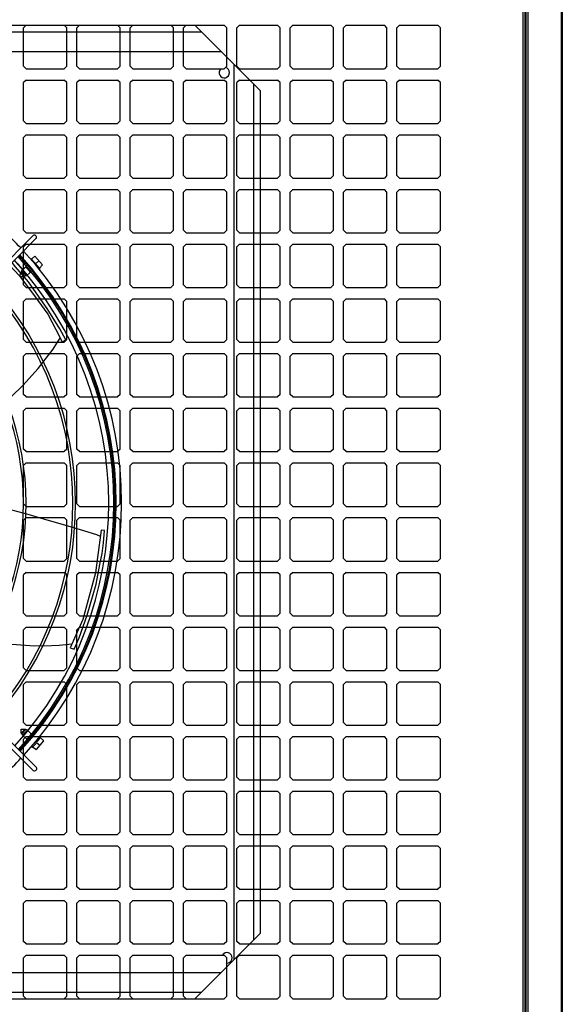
# Model space of a CAD drawing. Header units: inches. Extents: x 43 to 463, y 0 to 297.
# Tile 10 of 13: x 283 to 293, y 128 to 145. Entities that reach past the tile are written whole.
import ezdxf

# ---------------------------------------------------------------- set-up
doc = ezdxf.new("R2010")
doc.units = ezdxf.units.IN
doc.header["$MEASUREMENT"] = 0

msp = doc.modelspace()

# ---------------------------------------------------------------- linework, layer by layer
for p, q in [((292.941, 149.443), (292.941, 124.135)), ((292.266, 124.151), (292.266, 149.046)), ((292.303, 124.131), (292.303, 149.036)), ((292.319, 124.131), (292.319, 149.035)), ((292.356, 116.165), (292.356, 149.035)), ((292.962, 149.027), (292.962, 124.139)), ((270.622, 145.275), (286.428, 145.275)), ((283.424, 145.275), (283.377, 145.229)), ((283.424, 145.275), (284.103, 145.275)), ((284.149, 145.229), (284.103, 145.275)), ((284.373, 145.275), (284.326, 145.229)), ((284.373, 145.275), (285.052, 145.275)), ((285.098, 145.229), (285.052, 145.275)), ((285.322, 145.275), (285.275, 145.229)), ((285.322, 145.275), (286.001, 145.275)), ((286.047, 145.229), (286.001, 145.275)), ((286.271, 145.275), (286.225, 145.229)), ((286.271, 145.275), (286.95, 145.275)), ((286.428, 145.275), (287.586, 144.117)), ((286.996, 145.229), (286.95, 145.275)), ((287.22, 145.275), (287.174, 145.229)), ((287.22, 145.275), (287.899, 145.275)), ((287.946, 145.229), (287.899, 145.275)), ((288.169, 145.275), (288.123, 145.229)), ((288.169, 145.275), (288.848, 145.275)), ((288.895, 145.229), (288.848, 145.275)), ((289.118, 145.275), (289.072, 145.229)), ((289.118, 145.275), (289.797, 145.275)), ((289.844, 145.229), (289.797, 145.275)), ((290.067, 145.275), (290.021, 145.229)), ((290.067, 145.275), (290.747, 145.275)), ((290.793, 145.229), (290.747, 145.275)), ((270.506, 145.159), (286.544, 145.159)), ((283.377, 144.549), (283.377, 145.229)), ((284.149, 144.549), (284.149, 145.229)), ((284.326, 144.549), (284.326, 145.229)), ((285.098, 144.549), (285.098, 145.229)), ((285.275, 144.549), (285.275, 145.229)), ((286.047, 144.549), (286.047, 145.229)), ((286.225, 144.549), (286.225, 145.229)), ((286.996, 144.549), (286.996, 145.229)), ((287.174, 144.549), (287.174, 145.229)), ((287.946, 144.549), (287.946, 145.229)), ((288.123, 144.549), (288.123, 145.229)), ((288.895, 144.549), (288.895, 145.229)), ((289.072, 144.549), (289.072, 145.229)), ((289.844, 144.549), (289.844, 145.229)), ((290.021, 144.549), (290.021, 145.229)), ((290.793, 144.549), (290.793, 145.229)), ((270.159, 144.812), (286.891, 144.812)), ((287.123, 144.58), (287.123, 128.669)), ((283.424, 144.503), (283.377, 144.549)), ((283.424, 144.503), (284.103, 144.503)), ((284.149, 144.549), (284.103, 144.503)), ((284.373, 144.503), (284.326, 144.549)), ((284.373, 144.503), (285.052, 144.503)), ((285.098, 144.549), (285.052, 144.503)), ((285.322, 144.503), (285.275, 144.549)), ((285.322, 144.503), (286.001, 144.503)), ((286.047, 144.549), (286.001, 144.503)), ((286.271, 144.503), (286.225, 144.549)), ((286.271, 144.503), (286.95, 144.503)), ((286.996, 144.549), (286.95, 144.503)), ((287.22, 144.503), (287.174, 144.549)), ((287.22, 144.503), (287.899, 144.503)), ((287.946, 144.549), (287.899, 144.503)), ((288.169, 144.503), (288.123, 144.549)), ((288.169, 144.503), (288.848, 144.503)), ((288.895, 144.549), (288.848, 144.503)), ((289.118, 144.503), (289.072, 144.549)), ((289.118, 144.503), (289.797, 144.503)), ((289.844, 144.549), (289.797, 144.503)), ((290.067, 144.503), (290.021, 144.549)), ((290.067, 144.503), (290.747, 144.503)), ((290.793, 144.549), (290.747, 144.503)), ((283.424, 144.303), (283.377, 144.256)), ((283.377, 143.577), (283.377, 144.256)), ((283.424, 144.303), (284.103, 144.303)), ((284.149, 144.256), (284.103, 144.303)), ((284.149, 143.577), (284.149, 144.256)), ((284.373, 144.303), (284.326, 144.256)), ((284.326, 143.577), (284.326, 144.256)), ((284.373, 144.303), (285.052, 144.303)), ((285.098, 144.256), (285.052, 144.303)), ((285.098, 143.577), (285.098, 144.256)), ((285.322, 144.303), (285.275, 144.256)), ((285.275, 143.577), (285.275, 144.256)), ((285.322, 144.303), (286.001, 144.303)), ((286.047, 144.256), (286.001, 144.303)), ((286.047, 143.577), (286.047, 144.256)), ((286.271, 144.303), (286.225, 144.256)), ((286.225, 143.577), (286.225, 144.256)), ((286.271, 144.303), (286.95, 144.303)), ((286.996, 144.256), (286.95, 144.303)), ((286.996, 143.577), (286.996, 144.256)), ((287.22, 144.303), (287.174, 144.256)), ((287.174, 143.577), (287.174, 144.256)), ((287.22, 144.303), (287.899, 144.303)), ((287.47, 144.233), (287.47, 129.016)), ((287.946, 144.256), (287.899, 144.303)), ((287.946, 143.577), (287.946, 144.256)), ((288.169, 144.303), (288.123, 144.256)), ((288.123, 143.577), (288.123, 144.256)), ((288.169, 144.303), (288.848, 144.303)), ((288.895, 144.256), (288.848, 144.303)), ((288.895, 143.577), (288.895, 144.256)), ((289.118, 144.303), (289.072, 144.256)), ((289.072, 143.577), (289.072, 144.256)), ((289.118, 144.303), (289.797, 144.303)), ((289.844, 144.256), (289.797, 144.303)), ((289.844, 143.577), (289.844, 144.256)), ((290.067, 144.303), (290.021, 144.256)), ((290.021, 143.577), (290.021, 144.256)), ((290.067, 144.303), (290.747, 144.303)), ((290.793, 144.256), (290.747, 144.303)), ((290.793, 143.577), (290.793, 144.256)), ((287.586, 144.117), (287.586, 129.132)), ((283.424, 143.531), (283.377, 143.577)), ((283.424, 143.531), (284.103, 143.531)), ((284.149, 143.577), (284.103, 143.531)), ((284.373, 143.531), (284.326, 143.577)), ((284.373, 143.531), (285.052, 143.531)), ((285.098, 143.577), (285.052, 143.531)), ((285.322, 143.531), (285.275, 143.577)), ((285.322, 143.531), (286.001, 143.531)), ((286.047, 143.577), (286.001, 143.531)), ((286.271, 143.531), (286.225, 143.577)), ((286.271, 143.531), (286.95, 143.531)), ((286.996, 143.577), (286.95, 143.531)), ((287.22, 143.531), (287.174, 143.577)), ((287.22, 143.531), (287.899, 143.531)), ((287.946, 143.577), (287.899, 143.531)), ((288.169, 143.531), (288.123, 143.577)), ((288.169, 143.531), (288.848, 143.531)), ((288.895, 143.577), (288.848, 143.531)), ((289.118, 143.531), (289.072, 143.577)), ((289.118, 143.531), (289.797, 143.531)), ((289.844, 143.577), (289.797, 143.531)), ((290.067, 143.531), (290.021, 143.577)), ((290.067, 143.531), (290.747, 143.531)), ((290.793, 143.577), (290.747, 143.531)), ((283.424, 143.33), (283.377, 143.284)), ((283.377, 142.605), (283.377, 143.284)), ((283.424, 143.33), (284.103, 143.33)), ((284.149, 143.284), (284.103, 143.33)), ((284.149, 142.605), (284.149, 143.284)), ((284.373, 143.33), (284.326, 143.284)), ((284.326, 142.605), (284.326, 143.284)), ((284.373, 143.33), (285.052, 143.33)), ((285.098, 143.284), (285.052, 143.33)), ((285.098, 142.605), (285.098, 143.284)), ((285.322, 143.33), (285.275, 143.284)), ((285.275, 142.605), (285.275, 143.284)), ((285.322, 143.33), (286.001, 143.33)), ((286.047, 143.284), (286.001, 143.33)), ((286.047, 142.605), (286.047, 143.284)), ((286.271, 143.33), (286.225, 143.284)), ((286.225, 142.605), (286.225, 143.284)), ((286.271, 143.33), (286.95, 143.33)), ((286.996, 143.284), (286.95, 143.33)), ((286.996, 142.605), (286.996, 143.284)), ((287.22, 143.33), (287.174, 143.284)), ((287.174, 142.605), (287.174, 143.284)), ((287.22, 143.33), (287.899, 143.33)), ((287.946, 143.284), (287.899, 143.33)), ((287.946, 142.605), (287.946, 143.284)), ((288.169, 143.33), (288.123, 143.284)), ((288.123, 142.605), (288.123, 143.284)), ((288.169, 143.33), (288.848, 143.33)), ((288.895, 143.284), (288.848, 143.33)), ((288.895, 142.605), (288.895, 143.284)), ((289.118, 143.33), (289.072, 143.284)), ((289.072, 142.605), (289.072, 143.284)), ((289.118, 143.33), (289.797, 143.33)), ((289.844, 143.284), (289.797, 143.33)), ((289.844, 142.605), (289.844, 143.284)), ((290.067, 143.33), (290.021, 143.284)), ((290.021, 142.605), (290.021, 143.284)), ((290.067, 143.33), (290.747, 143.33)), ((290.793, 143.284), (290.747, 143.33)), ((290.793, 142.605), (290.793, 143.284)), ((283.424, 142.559), (283.377, 142.605)), ((283.424, 142.559), (284.103, 142.559)), ((284.149, 142.605), (284.103, 142.559)), ((284.373, 142.559), (284.326, 142.605)), ((284.373, 142.559), (285.052, 142.559)), ((285.098, 142.605), (285.052, 142.559)), ((285.322, 142.559), (285.275, 142.605)), ((285.322, 142.559), (286.001, 142.559)), ((286.047, 142.605), (286.001, 142.559)), ((286.271, 142.559), (286.225, 142.605)), ((286.271, 142.559), (286.95, 142.559)), ((286.996, 142.605), (286.95, 142.559)), ((287.22, 142.559), (287.174, 142.605)), ((287.22, 142.559), (287.899, 142.559)), ((287.946, 142.605), (287.899, 142.559)), ((288.169, 142.559), (288.123, 142.605)), ((288.169, 142.559), (288.848, 142.559)), ((288.895, 142.605), (288.848, 142.559)), ((289.118, 142.559), (289.072, 142.605)), ((289.118, 142.559), (289.797, 142.559)), ((289.844, 142.605), (289.797, 142.559)), ((290.067, 142.559), (290.021, 142.605)), ((290.067, 142.559), (290.747, 142.559)), ((290.793, 142.605), (290.747, 142.559)), ((283.424, 142.358), (283.377, 142.312)), ((283.377, 141.633), (283.377, 142.312)), ((283.424, 142.358), (284.103, 142.358)), ((284.149, 142.312), (284.103, 142.358)), ((284.149, 141.633), (284.149, 142.312)), ((284.373, 142.358), (284.326, 142.312)), ((284.326, 141.633), (284.326, 142.312)), ((284.373, 142.358), (285.052, 142.358)), ((285.098, 142.312), (285.052, 142.358)), ((285.098, 141.633), (285.098, 142.312)), ((285.322, 142.358), (285.275, 142.312)), ((285.275, 141.633), (285.275, 142.312)), ((285.322, 142.358), (286.001, 142.358)), ((286.047, 142.312), (286.001, 142.358)), ((286.047, 141.633), (286.047, 142.312)), ((286.271, 142.358), (286.225, 142.312)), ((286.225, 141.633), (286.225, 142.312)), ((286.271, 142.358), (286.95, 142.358)), ((286.996, 142.312), (286.95, 142.358)), ((286.996, 141.633), (286.996, 142.312)), ((287.22, 142.358), (287.174, 142.312)), ((287.174, 141.633), (287.174, 142.312)), ((287.22, 142.358), (287.899, 142.358)), ((287.946, 142.312), (287.899, 142.358)), ((287.946, 141.633), (287.946, 142.312)), ((288.169, 142.358), (288.123, 142.312)), ((288.123, 141.633), (288.123, 142.312)), ((288.169, 142.358), (288.848, 142.358)), ((288.895, 142.312), (288.848, 142.358)), ((288.895, 141.633), (288.895, 142.312)), ((289.118, 142.358), (289.072, 142.312)), ((289.072, 141.633), (289.072, 142.312)), ((289.118, 142.358), (289.797, 142.358)), ((289.844, 142.312), (289.797, 142.358)), ((289.844, 141.633), (289.844, 142.312)), ((290.067, 142.358), (290.021, 142.312)), ((290.021, 141.633), (290.021, 142.312)), ((290.067, 142.358), (290.747, 142.358)), ((290.793, 142.312), (290.747, 142.358)), ((290.793, 141.633), (290.793, 142.312)), ((283.424, 141.586), (283.377, 141.633)), ((283.424, 141.586), (284.103, 141.586)), ((284.149, 141.633), (284.103, 141.586)), ((284.373, 141.586), (284.326, 141.633)), ((284.373, 141.586), (285.052, 141.586)), ((285.098, 141.633), (285.052, 141.586)), ((285.322, 141.586), (285.275, 141.633)), ((285.322, 141.586), (286.001, 141.586)), ((286.047, 141.633), (286.001, 141.586)), ((286.271, 141.586), (286.225, 141.633)), ((286.271, 141.586), (286.95, 141.586)), ((286.996, 141.633), (286.95, 141.586)), ((287.22, 141.586), (287.174, 141.633)), ((287.22, 141.586), (287.899, 141.586)), ((287.946, 141.633), (287.899, 141.586)), ((288.169, 141.586), (288.123, 141.633)), ((288.169, 141.586), (288.848, 141.586)), ((288.895, 141.633), (288.848, 141.586)), ((289.118, 141.586), (289.072, 141.633)), ((289.118, 141.586), (289.797, 141.586)), ((289.844, 141.633), (289.797, 141.586)), ((290.067, 141.586), (290.021, 141.633)), ((290.067, 141.586), (290.747, 141.586)), ((290.793, 141.633), (290.747, 141.586)), ((279.448, 137.428), (283.552, 141.539)), ((283.603, 141.489), (279.515, 137.363)), ((283.424, 141.386), (283.377, 141.339)), ((283.377, 140.66), (283.377, 141.339)), ((283.424, 141.386), (284.103, 141.386)), ((284.149, 141.339), (284.103, 141.386)), ((284.149, 140.66), (284.149, 141.339)), ((284.373, 141.386), (284.326, 141.339)), ((284.326, 140.66), (284.326, 141.339)), ((284.373, 141.386), (285.052, 141.386)), ((285.098, 141.339), (285.052, 141.386)), ((285.098, 140.66), (285.098, 141.339)), ((285.322, 141.386), (285.275, 141.339)), ((285.275, 140.66), (285.275, 141.339)), ((285.322, 141.386), (286.001, 141.386)), ((286.047, 141.339), (286.001, 141.386)), ((286.047, 140.66), (286.047, 141.339)), ((286.271, 141.386), (286.225, 141.339)), ((286.225, 140.66), (286.225, 141.339)), ((286.271, 141.386), (286.95, 141.386)), ((286.996, 141.339), (286.95, 141.386)), ((286.996, 140.66), (286.996, 141.339)), ((287.22, 141.386), (287.174, 141.339)), ((287.174, 140.66), (287.174, 141.339)), ((287.22, 141.386), (287.899, 141.386)), ((287.946, 141.339), (287.899, 141.386)), ((287.946, 140.66), (287.946, 141.339)), ((288.169, 141.386), (288.123, 141.339)), ((288.123, 140.66), (288.123, 141.339)), ((288.169, 141.386), (288.848, 141.386)), ((288.895, 141.339), (288.848, 141.386)), ((288.895, 140.66), (288.895, 141.339)), ((289.118, 141.386), (289.072, 141.339)), ((289.072, 140.66), (289.072, 141.339)), ((289.118, 141.386), (289.797, 141.386)), ((289.844, 141.339), (289.797, 141.386)), ((289.844, 140.66), (289.844, 141.339)), ((290.067, 141.386), (290.021, 141.339)), ((290.021, 140.66), (290.021, 141.339)), ((290.067, 141.386), (290.747, 141.386)), ((290.793, 141.339), (290.747, 141.386)), ((290.793, 140.66), (290.793, 141.339)), ((283.522, 141.119), (283.508, 141.119)), ((283.522, 141.119), (283.581, 141.171)), ((283.662, 140.959), (283.522, 141.119)), ((283.581, 141.171), (283.72, 141.016)), ((283.593, 141.037), (283.653, 141.091)), ((283.326, 140.881), (283.337, 140.889)), ((283.345, 140.913), (283.337, 140.889)), ((283.337, 140.889), (283.403, 140.814)), ((283.427, 140.98), (283.345, 140.913)), ((283.345, 140.913), (283.431, 140.82)), ((283.503, 140.89), (283.427, 140.98)), ((283.431, 140.82), (283.503, 140.89)), ((283.72, 141.016), (283.662, 140.959)), ((283.662, 140.959), (283.662, 140.934)), ((283.32, 140.807), (283.326, 140.881)), ((283.392, 140.804), (283.32, 140.807)), ((283.392, 140.804), (283.403, 140.814)), ((283.431, 140.82), (283.403, 140.814)), ((283.424, 140.614), (283.377, 140.66)), ((283.424, 140.614), (284.103, 140.614)), ((284.149, 140.66), (284.103, 140.614)), ((284.373, 140.614), (284.326, 140.66)), ((284.373, 140.614), (285.052, 140.614)), ((285.098, 140.66), (285.052, 140.614)), ((285.322, 140.614), (285.275, 140.66)), ((285.322, 140.614), (286.001, 140.614)), ((286.047, 140.66), (286.001, 140.614)), ((286.271, 140.614), (286.225, 140.66)), ((286.271, 140.614), (286.95, 140.614)), ((286.996, 140.66), (286.95, 140.614)), ((287.22, 140.614), (287.174, 140.66)), ((287.22, 140.614), (287.899, 140.614)), ((287.946, 140.66), (287.899, 140.614)), ((288.169, 140.614), (288.123, 140.66)), ((288.169, 140.614), (288.848, 140.614)), ((288.895, 140.66), (288.848, 140.614)), ((289.118, 140.614), (289.072, 140.66)), ((289.118, 140.614), (289.797, 140.614)), ((289.844, 140.66), (289.797, 140.614)), ((290.067, 140.614), (290.021, 140.66)), ((290.067, 140.614), (290.747, 140.614)), ((290.793, 140.66), (290.747, 140.614)), ((283.424, 140.413), (283.377, 140.367)), ((283.377, 139.688), (283.377, 140.367)), ((283.424, 140.413), (284.103, 140.413)), ((284.149, 140.367), (284.103, 140.413)), ((284.149, 139.688), (284.149, 140.367)), ((284.373, 140.413), (284.326, 140.367)), ((284.326, 139.688), (284.326, 140.367)), ((284.373, 140.413), (285.052, 140.413)), ((285.098, 140.367), (285.052, 140.413)), ((285.098, 139.688), (285.098, 140.367)), ((285.322, 140.413), (285.275, 140.367)), ((285.275, 139.688), (285.275, 140.367)), ((285.322, 140.413), (286.001, 140.413)), ((286.047, 140.367), (286.001, 140.413)), ((286.047, 139.688), (286.047, 140.367)), ((286.271, 140.413), (286.225, 140.367)), ((286.225, 139.688), (286.225, 140.367)), ((286.271, 140.413), (286.95, 140.413)), ((286.996, 140.367), (286.95, 140.413)), ((286.996, 139.688), (286.996, 140.367)), ((287.22, 140.413), (287.174, 140.367)), ((287.174, 139.688), (287.174, 140.367)), ((287.22, 140.413), (287.899, 140.413)), ((287.946, 140.367), (287.899, 140.413)), ((287.946, 139.688), (287.946, 140.367)), ((288.169, 140.413), (288.123, 140.367)), ((288.123, 139.688), (288.123, 140.367)), ((288.169, 140.413), (288.848, 140.413)), ((288.895, 140.367), (288.848, 140.413)), ((288.895, 139.688), (288.895, 140.367)), ((289.118, 140.413), (289.072, 140.367)), ((289.072, 139.688), (289.072, 140.367)), ((289.118, 140.413), (289.797, 140.413)), ((289.844, 140.367), (289.797, 140.413)), ((289.844, 139.688), (289.844, 140.367)), ((290.067, 140.413), (290.021, 140.367)), ((290.021, 139.688), (290.021, 140.367)), ((290.067, 140.413), (290.747, 140.413)), ((290.793, 140.367), (290.747, 140.413)), ((290.793, 139.688), (290.793, 140.367)), ((283.424, 139.642), (283.377, 139.688)), ((284.149, 139.688), (284.103, 139.642)), ((284.373, 139.642), (284.326, 139.688)), ((285.098, 139.688), (285.052, 139.642)), ((285.322, 139.642), (285.275, 139.688)), ((286.047, 139.688), (286.001, 139.642)), ((286.271, 139.642), (286.225, 139.688)), ((286.996, 139.688), (286.95, 139.642)), ((287.22, 139.642), (287.174, 139.688)), ((287.946, 139.688), (287.899, 139.642)), ((288.169, 139.642), (288.123, 139.688)), ((288.895, 139.688), (288.848, 139.642)), ((289.118, 139.642), (289.072, 139.688)), ((289.844, 139.688), (289.797, 139.642)), ((290.067, 139.642), (290.021, 139.688)), ((290.793, 139.688), (290.747, 139.642)), ((283.424, 139.642), (284.103, 139.642)), ((284.373, 139.642), (285.052, 139.642)), ((285.322, 139.642), (286.001, 139.642)), ((286.271, 139.642), (286.95, 139.642)), ((287.22, 139.642), (287.899, 139.642)), ((288.169, 139.642), (288.848, 139.642)), ((289.118, 139.642), (289.797, 139.642)), ((290.067, 139.642), (290.747, 139.642)), ((283.424, 139.441), (283.377, 139.395)), ((283.377, 138.716), (283.377, 139.395)), ((283.424, 139.441), (284.103, 139.441)), ((284.149, 139.395), (284.103, 139.441)), ((284.149, 138.716), (284.149, 139.395)), ((284.373, 139.441), (284.326, 139.395)), ((284.326, 138.716), (284.326, 139.395)), ((284.373, 139.441), (285.052, 139.441)), ((285.098, 139.395), (285.052, 139.441)), ((285.098, 138.716), (285.098, 139.395)), ((285.322, 139.441), (285.275, 139.395)), ((285.275, 138.716), (285.275, 139.395)), ((285.322, 139.441), (286.001, 139.441)), ((286.047, 139.395), (286.001, 139.441)), ((286.047, 138.716), (286.047, 139.395)), ((286.271, 139.441), (286.225, 139.395)), ((286.225, 138.716), (286.225, 139.395)), ((286.271, 139.441), (286.95, 139.441)), ((286.996, 139.395), (286.95, 139.441)), ((286.996, 138.716), (286.996, 139.395)), ((287.22, 139.441), (287.174, 139.395)), ((287.174, 138.716), (287.174, 139.395)), ((287.22, 139.441), (287.899, 139.441)), ((287.946, 139.395), (287.899, 139.441)), ((287.946, 138.716), (287.946, 139.395)), ((288.169, 139.441), (288.123, 139.395)), ((288.123, 138.716), (288.123, 139.395)), ((288.169, 139.441), (288.848, 139.441)), ((288.895, 139.395), (288.848, 139.441)), ((288.895, 138.716), (288.895, 139.395)), ((289.118, 139.441), (289.072, 139.395)), ((289.072, 138.716), (289.072, 139.395)), ((289.118, 139.441), (289.797, 139.441)), ((289.844, 139.395), (289.797, 139.441)), ((289.844, 138.716), (289.844, 139.395)), ((290.067, 139.441), (290.021, 139.395)), ((290.021, 138.716), (290.021, 139.395)), ((290.067, 139.441), (290.747, 139.441)), ((290.793, 139.395), (290.747, 139.441)), ((290.793, 138.716), (290.793, 139.395)), ((283.424, 138.669), (283.377, 138.716)), ((283.424, 138.669), (284.103, 138.669)), ((284.149, 138.716), (284.103, 138.669)), ((284.373, 138.669), (284.326, 138.716)), ((284.373, 138.669), (285.052, 138.669)), ((285.098, 138.716), (285.052, 138.669)), ((285.322, 138.669), (285.275, 138.716)), ((285.322, 138.669), (286.001, 138.669)), ((286.047, 138.716), (286.001, 138.669)), ((286.271, 138.669), (286.225, 138.716)), ((286.271, 138.669), (286.95, 138.669)), ((286.996, 138.716), (286.95, 138.669)), ((287.22, 138.669), (287.174, 138.716)), ((287.22, 138.669), (287.899, 138.669)), ((287.946, 138.716), (287.899, 138.669)), ((288.169, 138.669), (288.123, 138.716)), ((288.169, 138.669), (288.848, 138.669)), ((288.895, 138.716), (288.848, 138.669)), ((289.118, 138.669), (289.072, 138.716)), ((289.118, 138.669), (289.797, 138.669)), ((289.844, 138.716), (289.797, 138.669)), ((290.067, 138.669), (290.021, 138.716)), ((290.067, 138.669), (290.747, 138.669)), ((290.793, 138.716), (290.747, 138.669)), ((283.424, 138.469), (283.377, 138.423)), ((283.424, 138.469), (284.103, 138.469)), ((284.149, 138.423), (284.103, 138.469)), ((284.373, 138.469), (284.326, 138.423)), ((284.373, 138.469), (285.052, 138.469)), ((285.098, 138.423), (285.052, 138.469)), ((285.322, 138.469), (285.275, 138.423)), ((285.322, 138.469), (286.001, 138.469)), ((286.047, 138.423), (286.001, 138.469)), ((286.271, 138.469), (286.225, 138.423)), ((286.271, 138.469), (286.95, 138.469)), ((286.996, 138.423), (286.95, 138.469)), ((287.22, 138.469), (287.174, 138.423)), ((287.22, 138.469), (287.899, 138.469)), ((287.946, 138.423), (287.899, 138.469)), ((288.169, 138.469), (288.123, 138.423)), ((288.169, 138.469), (288.848, 138.469)), ((288.895, 138.423), (288.848, 138.469)), ((289.118, 138.469), (289.072, 138.423)), ((289.118, 138.469), (289.797, 138.469)), ((289.844, 138.423), (289.797, 138.469)), ((290.067, 138.469), (290.021, 138.423)), ((290.067, 138.469), (290.747, 138.469)), ((290.793, 138.423), (290.747, 138.469)), ((283.377, 137.743), (283.377, 138.423)), ((284.149, 137.743), (284.149, 138.423)), ((284.326, 137.743), (284.326, 138.423)), ((285.098, 137.743), (285.098, 138.423)), ((285.275, 137.743), (285.275, 138.423)), ((286.047, 137.743), (286.047, 138.423)), ((286.225, 137.743), (286.225, 138.423)), ((286.996, 137.743), (286.996, 138.423)), ((287.174, 137.743), (287.174, 138.423)), ((287.946, 137.743), (287.946, 138.423)), ((288.123, 137.743), (288.123, 138.423)), ((288.895, 137.743), (288.895, 138.423)), ((289.072, 137.743), (289.072, 138.423)), ((289.844, 137.743), (289.844, 138.423)), ((290.021, 137.743), (290.021, 138.423)), ((290.793, 137.743), (290.793, 138.423)), ((283.424, 137.697), (283.377, 137.743)), ((284.149, 137.743), (284.103, 137.697)), ((284.373, 137.697), (284.326, 137.743)), ((285.098, 137.743), (285.052, 137.697)), ((285.322, 137.697), (285.275, 137.743)), ((286.047, 137.743), (286.001, 137.697)), ((286.271, 137.697), (286.225, 137.743)), ((286.996, 137.743), (286.95, 137.697)), ((287.22, 137.697), (287.174, 137.743)), ((287.946, 137.743), (287.899, 137.697)), ((288.169, 137.697), (288.123, 137.743)), ((288.895, 137.743), (288.848, 137.697)), ((289.118, 137.697), (289.072, 137.743)), ((289.844, 137.743), (289.797, 137.697)), ((290.067, 137.697), (290.021, 137.743)), ((290.793, 137.743), (290.747, 137.697)), ((283.424, 137.697), (284.103, 137.697)), ((284.373, 137.697), (285.052, 137.697)), ((285.322, 137.697), (286.001, 137.697)), ((286.271, 137.697), (286.95, 137.697)), ((287.22, 137.697), (287.899, 137.697)), ((288.169, 137.697), (288.848, 137.697)), ((289.118, 137.697), (289.797, 137.697)), ((290.067, 137.697), (290.747, 137.697)), ((283.424, 137.497), (283.377, 137.45)), ((283.377, 136.771), (283.377, 137.45)), ((283.424, 137.497), (284.103, 137.497)), ((284.149, 137.45), (284.103, 137.497)), ((284.149, 136.771), (284.149, 137.45)), ((284.373, 137.497), (284.326, 137.45)), ((284.326, 136.771), (284.326, 137.45)), ((284.373, 137.497), (285.052, 137.497)), ((285.098, 137.45), (285.052, 137.497)), ((285.098, 136.771), (285.098, 137.45)), ((285.322, 137.497), (285.275, 137.45)), ((285.275, 136.771), (285.275, 137.45)), ((285.322, 137.497), (286.001, 137.497)), ((286.047, 137.45), (286.001, 137.497)), ((286.047, 136.771), (286.047, 137.45)), ((286.271, 137.497), (286.225, 137.45)), ((286.225, 136.771), (286.225, 137.45)), ((286.271, 137.497), (286.95, 137.497)), ((286.996, 137.45), (286.95, 137.497)), ((286.996, 136.771), (286.996, 137.45)), ((287.22, 137.497), (287.174, 137.45)), ((287.174, 136.771), (287.174, 137.45)), ((287.22, 137.497), (287.899, 137.497)), ((287.946, 137.45), (287.899, 137.497)), ((287.946, 136.771), (287.946, 137.45)), ((288.169, 137.497), (288.123, 137.45)), ((288.123, 136.771), (288.123, 137.45)), ((288.169, 137.497), (288.848, 137.497)), ((288.895, 137.45), (288.848, 137.497)), ((288.895, 136.771), (288.895, 137.45)), ((289.118, 137.497), (289.072, 137.45)), ((289.072, 136.771), (289.072, 137.45)), ((289.118, 137.497), (289.797, 137.497)), ((289.844, 137.45), (289.797, 137.497)), ((289.844, 136.771), (289.844, 137.45)), ((290.067, 137.497), (290.021, 137.45)), ((290.021, 136.771), (290.021, 137.45)), ((290.067, 137.497), (290.747, 137.497)), ((290.793, 137.45), (290.747, 137.497)), ((290.793, 136.771), (290.793, 137.45)), ((283.424, 136.725), (283.377, 136.771)), ((283.424, 136.725), (284.103, 136.725)), ((284.149, 136.771), (284.103, 136.725)), ((284.373, 136.725), (284.326, 136.771)), ((284.373, 136.725), (285.052, 136.725)), ((285.098, 136.771), (285.052, 136.725)), ((285.322, 136.725), (285.275, 136.771)), ((285.322, 136.725), (286.001, 136.725)), ((286.047, 136.771), (286.001, 136.725)), ((286.271, 136.725), (286.225, 136.771)), ((286.271, 136.725), (286.95, 136.725)), ((286.996, 136.771), (286.95, 136.725)), ((287.22, 136.725), (287.174, 136.771)), ((287.22, 136.725), (287.899, 136.725)), ((287.946, 136.771), (287.899, 136.725)), ((288.169, 136.725), (288.123, 136.771)), ((288.169, 136.725), (288.848, 136.725)), ((288.895, 136.771), (288.848, 136.725)), ((289.118, 136.725), (289.072, 136.771)), ((289.118, 136.725), (289.797, 136.725)), ((289.844, 136.771), (289.797, 136.725)), ((290.067, 136.725), (290.021, 136.771)), ((290.067, 136.725), (290.747, 136.725)), ((290.793, 136.771), (290.747, 136.725)), ((283.424, 136.524), (283.377, 136.478)), ((283.424, 136.524), (284.103, 136.524)), ((284.149, 136.478), (284.103, 136.524)), ((284.373, 136.524), (284.326, 136.478)), ((284.373, 136.524), (285.052, 136.524)), ((285.098, 136.478), (285.052, 136.524)), ((285.322, 136.524), (285.275, 136.478)), ((285.322, 136.524), (286.001, 136.524)), ((286.047, 136.478), (286.001, 136.524)), ((286.271, 136.524), (286.225, 136.478)), ((286.271, 136.524), (286.95, 136.524)), ((286.996, 136.478), (286.95, 136.524)), ((287.22, 136.524), (287.174, 136.478)), ((287.22, 136.524), (287.899, 136.524)), ((287.946, 136.478), (287.899, 136.524)), ((288.169, 136.524), (288.123, 136.478)), ((288.169, 136.524), (288.848, 136.524)), ((288.895, 136.478), (288.848, 136.524)), ((289.118, 136.524), (289.072, 136.478)), ((289.118, 136.524), (289.797, 136.524)), ((289.844, 136.478), (289.797, 136.524)), ((290.067, 136.524), (290.021, 136.478)), ((290.067, 136.524), (290.747, 136.524)), ((290.793, 136.478), (290.747, 136.524)), ((283.377, 135.799), (283.377, 136.478)), ((284.149, 135.799), (284.149, 136.478)), ((284.326, 135.799), (284.326, 136.478)), ((285.098, 135.799), (285.098, 136.478)), ((285.275, 135.799), (285.275, 136.478)), ((286.047, 135.799), (286.047, 136.478)), ((286.225, 135.799), (286.225, 136.478)), ((286.996, 135.799), (286.996, 136.478)), ((287.174, 135.799), (287.174, 136.478)), ((287.946, 135.799), (287.946, 136.478)), ((288.123, 135.799), (288.123, 136.478)), ((288.895, 135.799), (288.895, 136.478)), ((289.072, 135.799), (289.072, 136.478)), ((289.844, 135.799), (289.844, 136.478)), ((290.021, 135.799), (290.021, 136.478)), ((290.793, 135.799), (290.793, 136.478)), ((279.499, 136.188), (283.612, 132.081)), ((283.553, 132.03), (279.43, 136.118)), ((283.424, 135.753), (283.377, 135.799)), ((283.424, 135.753), (284.103, 135.753)), ((284.149, 135.799), (284.103, 135.753)), ((284.373, 135.753), (284.326, 135.799)), ((284.373, 135.753), (285.052, 135.753)), ((285.098, 135.799), (285.052, 135.753)), ((285.322, 135.753), (285.275, 135.799)), ((285.322, 135.753), (286.001, 135.753)), ((286.047, 135.799), (286.001, 135.753)), ((286.271, 135.753), (286.225, 135.799)), ((286.271, 135.753), (286.95, 135.753)), ((286.996, 135.799), (286.95, 135.753)), ((287.22, 135.753), (287.174, 135.799)), ((287.22, 135.753), (287.899, 135.753)), ((287.946, 135.799), (287.899, 135.753)), ((288.169, 135.753), (288.123, 135.799)), ((288.169, 135.753), (288.848, 135.753)), ((288.895, 135.799), (288.848, 135.753)), ((289.118, 135.753), (289.072, 135.799)), ((289.118, 135.753), (289.797, 135.753)), ((289.844, 135.799), (289.797, 135.753)), ((290.067, 135.753), (290.021, 135.799)), ((290.067, 135.753), (290.747, 135.753)), ((290.793, 135.799), (290.747, 135.753)), ((283.424, 135.552), (283.377, 135.506)), ((283.377, 134.827), (283.377, 135.506)), ((283.424, 135.552), (284.103, 135.552)), ((284.149, 135.506), (284.103, 135.552)), ((284.149, 134.827), (284.149, 135.506)), ((284.373, 135.552), (284.326, 135.506)), ((284.326, 134.827), (284.326, 135.506)), ((284.373, 135.552), (285.052, 135.552)), ((285.098, 135.506), (285.052, 135.552)), ((285.098, 134.827), (285.098, 135.506)), ((285.322, 135.552), (285.275, 135.506)), ((285.275, 134.827), (285.275, 135.506)), ((285.322, 135.552), (286.001, 135.552)), ((286.047, 135.506), (286.001, 135.552)), ((286.047, 134.827), (286.047, 135.506)), ((286.271, 135.552), (286.225, 135.506)), ((286.225, 134.827), (286.225, 135.506)), ((286.271, 135.552), (286.95, 135.552)), ((286.996, 135.506), (286.95, 135.552)), ((286.996, 134.827), (286.996, 135.506)), ((287.22, 135.552), (287.174, 135.506)), ((287.174, 134.827), (287.174, 135.506)), ((287.22, 135.552), (287.899, 135.552)), ((287.946, 135.506), (287.899, 135.552)), ((287.946, 134.827), (287.946, 135.506)), ((288.169, 135.552), (288.123, 135.506)), ((288.123, 134.827), (288.123, 135.506)), ((288.169, 135.552), (288.848, 135.552)), ((288.895, 135.506), (288.848, 135.552)), ((288.895, 134.827), (288.895, 135.506)), ((289.118, 135.552), (289.072, 135.506)), ((289.072, 134.827), (289.072, 135.506)), ((289.118, 135.552), (289.797, 135.552)), ((289.844, 135.506), (289.797, 135.552)), ((289.844, 134.827), (289.844, 135.506)), ((290.067, 135.552), (290.021, 135.506)), ((290.021, 134.827), (290.021, 135.506)), ((290.067, 135.552), (290.747, 135.552)), ((290.793, 135.506), (290.747, 135.552)), ((290.793, 134.827), (290.793, 135.506)), ((283.424, 134.78), (283.377, 134.827)), ((283.424, 134.78), (284.103, 134.78)), ((284.149, 134.827), (284.103, 134.78)), ((284.373, 134.78), (284.326, 134.827)), ((284.373, 134.78), (285.052, 134.78)), ((285.098, 134.827), (285.052, 134.78)), ((285.322, 134.78), (285.275, 134.827)), ((285.322, 134.78), (286.001, 134.78)), ((286.047, 134.827), (286.001, 134.78)), ((286.271, 134.78), (286.225, 134.827)), ((286.271, 134.78), (286.95, 134.78)), ((286.996, 134.827), (286.95, 134.78)), ((287.22, 134.78), (287.174, 134.827)), ((287.22, 134.78), (287.899, 134.78)), ((287.946, 134.827), (287.899, 134.78)), ((288.169, 134.78), (288.123, 134.827)), ((288.169, 134.78), (288.848, 134.78)), ((288.895, 134.827), (288.848, 134.78)), ((289.118, 134.78), (289.072, 134.827)), ((289.118, 134.78), (289.797, 134.78)), ((289.844, 134.827), (289.797, 134.78)), ((290.067, 134.78), (290.021, 134.827)), ((290.067, 134.78), (290.747, 134.78)), ((290.793, 134.827), (290.747, 134.78)), ((283.424, 134.58), (283.377, 134.533)), ((283.377, 133.854), (283.377, 134.533)), ((283.424, 134.58), (284.103, 134.58)), ((284.149, 134.533), (284.103, 134.58)), ((284.149, 133.854), (284.149, 134.533)), ((284.373, 134.58), (284.326, 134.533)), ((284.326, 133.854), (284.326, 134.533)), ((284.373, 134.58), (285.052, 134.58)), ((285.098, 134.533), (285.052, 134.58)), ((285.098, 133.854), (285.098, 134.533)), ((285.322, 134.58), (285.275, 134.533)), ((285.275, 133.854), (285.275, 134.533)), ((285.322, 134.58), (286.001, 134.58)), ((286.047, 134.533), (286.001, 134.58)), ((286.047, 133.854), (286.047, 134.533)), ((286.271, 134.58), (286.225, 134.533)), ((286.225, 133.854), (286.225, 134.533)), ((286.271, 134.58), (286.95, 134.58)), ((286.996, 134.533), (286.95, 134.58)), ((286.996, 133.854), (286.996, 134.533)), ((287.22, 134.58), (287.174, 134.533)), ((287.174, 133.854), (287.174, 134.533)), ((287.22, 134.58), (287.899, 134.58)), ((287.946, 134.533), (287.899, 134.58)), ((287.946, 133.854), (287.946, 134.533)), ((288.169, 134.58), (288.123, 134.533)), ((288.123, 133.854), (288.123, 134.533)), ((288.169, 134.58), (288.848, 134.58)), ((288.895, 134.533), (288.848, 134.58)), ((288.895, 133.854), (288.895, 134.533)), ((289.118, 134.58), (289.072, 134.533)), ((289.072, 133.854), (289.072, 134.533)), ((289.118, 134.58), (289.797, 134.58)), ((289.844, 134.533), (289.797, 134.58)), ((289.844, 133.854), (289.844, 134.533)), ((290.067, 134.58), (290.021, 134.533)), ((290.021, 133.854), (290.021, 134.533)), ((290.067, 134.58), (290.747, 134.58)), ((290.793, 134.533), (290.747, 134.58)), ((290.793, 133.854), (290.793, 134.533)), ((283.424, 133.808), (283.377, 133.854)), ((283.424, 133.808), (284.103, 133.808)), ((284.149, 133.854), (284.103, 133.808)), ((284.373, 133.808), (284.326, 133.854)), ((284.373, 133.808), (285.052, 133.808)), ((285.098, 133.854), (285.052, 133.808)), ((285.322, 133.808), (285.275, 133.854)), ((285.322, 133.808), (286.001, 133.808)), ((286.047, 133.854), (286.001, 133.808)), ((286.271, 133.808), (286.225, 133.854)), ((286.271, 133.808), (286.95, 133.808)), ((286.996, 133.854), (286.95, 133.808)), ((287.22, 133.808), (287.174, 133.854)), ((287.22, 133.808), (287.899, 133.808)), ((287.946, 133.854), (287.899, 133.808)), ((288.169, 133.808), (288.123, 133.854)), ((288.169, 133.808), (288.848, 133.808)), ((288.895, 133.854), (288.848, 133.808)), ((289.118, 133.808), (289.072, 133.854)), ((289.118, 133.808), (289.797, 133.808)), ((289.844, 133.854), (289.797, 133.808)), ((290.067, 133.808), (290.021, 133.854)), ((290.067, 133.808), (290.747, 133.808)), ((290.793, 133.854), (290.747, 133.808)), ((283.424, 133.607), (283.377, 133.561)), ((283.377, 132.882), (283.377, 133.561)), ((283.424, 133.607), (284.103, 133.607)), ((284.149, 133.561), (284.103, 133.607)), ((284.149, 132.882), (284.149, 133.561)), ((284.373, 133.607), (284.326, 133.561)), ((284.326, 132.882), (284.326, 133.561)), ((284.373, 133.607), (285.052, 133.607)), ((285.098, 133.561), (285.052, 133.607)), ((285.098, 132.882), (285.098, 133.561)), ((285.322, 133.607), (285.275, 133.561)), ((285.275, 132.882), (285.275, 133.561)), ((285.322, 133.607), (286.001, 133.607)), ((286.047, 133.561), (286.001, 133.607)), ((286.047, 132.882), (286.047, 133.561)), ((286.271, 133.607), (286.225, 133.561)), ((286.225, 132.882), (286.225, 133.561)), ((286.271, 133.607), (286.95, 133.607)), ((286.996, 133.561), (286.95, 133.607)), ((286.996, 132.882), (286.996, 133.561)), ((287.22, 133.607), (287.174, 133.561)), ((287.174, 132.882), (287.174, 133.561)), ((287.22, 133.607), (287.899, 133.607)), ((287.946, 133.561), (287.899, 133.607)), ((287.946, 132.882), (287.946, 133.561)), ((288.169, 133.607), (288.123, 133.561)), ((288.123, 132.882), (288.123, 133.561)), ((288.169, 133.607), (288.848, 133.607)), ((288.895, 133.561), (288.848, 133.607)), ((288.895, 132.882), (288.895, 133.561)), ((289.118, 133.607), (289.072, 133.561)), ((289.072, 132.882), (289.072, 133.561)), ((289.118, 133.607), (289.797, 133.607)), ((289.844, 133.561), (289.797, 133.607)), ((289.844, 132.882), (289.844, 133.561)), ((290.067, 133.607), (290.021, 133.561)), ((290.021, 132.882), (290.021, 133.561)), ((290.067, 133.607), (290.747, 133.607)), ((290.793, 133.561), (290.747, 133.607)), ((290.793, 132.882), (290.793, 133.561)), ((283.424, 132.836), (283.377, 132.882)), ((283.424, 132.836), (284.103, 132.836)), ((284.149, 132.882), (284.103, 132.836)), ((284.373, 132.836), (284.326, 132.882)), ((284.373, 132.836), (285.052, 132.836)), ((285.098, 132.882), (285.052, 132.836)), ((285.322, 132.836), (285.275, 132.882)), ((285.322, 132.836), (286.001, 132.836)), ((286.047, 132.882), (286.001, 132.836)), ((286.271, 132.836), (286.225, 132.882)), ((286.271, 132.836), (286.95, 132.836)), ((286.996, 132.882), (286.95, 132.836)), ((287.22, 132.836), (287.174, 132.882)), ((287.22, 132.836), (287.899, 132.836)), ((287.946, 132.882), (287.899, 132.836)), ((288.169, 132.836), (288.123, 132.882)), ((288.169, 132.836), (288.848, 132.836)), ((288.895, 132.882), (288.848, 132.836)), ((289.118, 132.836), (289.072, 132.882)), ((289.118, 132.836), (289.797, 132.836)), ((289.844, 132.882), (289.797, 132.836)), ((290.067, 132.836), (290.021, 132.882)), ((290.067, 132.836), (290.747, 132.836)), ((290.793, 132.882), (290.747, 132.836)), ((283.336, 132.764), (283.408, 132.767)), ((283.336, 132.764), (283.408, 132.767)), ((283.339, 132.694), (283.336, 132.764)), ((283.339, 132.694), (283.336, 132.764)), ((283.408, 132.767), (283.339, 132.694)), ((283.351, 132.682), (283.339, 132.694)), ((283.419, 132.756), (283.351, 132.682)), ((283.361, 132.655), (283.351, 132.682)), ((283.361, 132.655), (283.449, 132.749)), ((283.408, 132.767), (283.419, 132.756)), ((283.449, 132.749), (283.419, 132.756)), ((283.517, 132.677), (283.442, 132.593)), ((283.449, 132.749), (283.517, 132.684)), ((283.517, 132.677), (283.517, 132.684)), ((283.435, 132.593), (283.361, 132.655)), ((283.424, 132.635), (283.377, 132.589)), ((283.377, 131.91), (283.377, 132.589)), ((283.424, 132.635), (284.103, 132.635)), ((283.435, 132.593), (283.442, 132.593)), ((283.733, 132.557), (283.605, 132.405)), ((283.612, 132.527), (283.667, 132.479)), ((283.678, 132.616), (283.678, 132.645)), ((283.678, 132.616), (283.732, 132.564)), ((283.733, 132.557), (283.732, 132.564)), ((284.149, 132.589), (284.103, 132.635)), ((284.149, 131.91), (284.149, 132.589)), ((284.373, 132.635), (284.326, 132.589)), ((284.326, 131.91), (284.326, 132.589)), ((284.373, 132.635), (285.052, 132.635)), ((285.098, 132.589), (285.052, 132.635)), ((285.098, 131.91), (285.098, 132.589)), ((285.322, 132.635), (285.275, 132.589)), ((285.275, 131.91), (285.275, 132.589)), ((285.322, 132.635), (286.001, 132.635)), ((286.047, 132.589), (286.001, 132.635)), ((286.047, 131.91), (286.047, 132.589)), ((286.271, 132.635), (286.225, 132.589)), ((286.225, 131.91), (286.225, 132.589)), ((286.271, 132.635), (286.95, 132.635)), ((286.996, 132.589), (286.95, 132.635)), ((286.996, 131.91), (286.996, 132.589)), ((287.22, 132.635), (287.174, 132.589)), ((287.174, 131.91), (287.174, 132.589)), ((287.22, 132.635), (287.899, 132.635)), ((287.946, 132.589), (287.899, 132.635)), ((287.946, 131.91), (287.946, 132.589)), ((288.169, 132.635), (288.123, 132.589)), ((288.123, 131.91), (288.123, 132.589)), ((288.169, 132.635), (288.848, 132.635)), ((288.895, 132.589), (288.848, 132.635)), ((288.895, 131.91), (288.895, 132.589)), ((289.118, 132.635), (289.072, 132.589)), ((289.072, 131.91), (289.072, 132.589)), ((289.118, 132.635), (289.797, 132.635)), ((289.844, 132.589), (289.797, 132.635)), ((289.844, 131.91), (289.844, 132.589)), ((290.067, 132.635), (290.021, 132.589)), ((290.021, 131.91), (290.021, 132.589)), ((290.067, 132.635), (290.747, 132.635)), ((290.793, 132.589), (290.747, 132.635)), ((290.793, 131.91), (290.793, 132.589)), ((283.54, 132.446), (283.512, 132.446)), ((283.598, 132.404), (283.54, 132.446)), ((283.598, 132.404), (283.605, 132.405)), ((283.424, 131.863), (283.377, 131.91)), ((283.424, 131.863), (284.103, 131.863)), ((284.149, 131.91), (284.103, 131.863)), ((284.373, 131.863), (284.326, 131.91)), ((284.373, 131.863), (285.052, 131.863)), ((285.098, 131.91), (285.052, 131.863)), ((285.322, 131.863), (285.275, 131.91)), ((285.322, 131.863), (286.001, 131.863)), ((286.047, 131.91), (286.001, 131.863)), ((286.271, 131.863), (286.225, 131.91)), ((286.271, 131.863), (286.95, 131.863)), ((286.996, 131.91), (286.95, 131.863)), ((287.22, 131.863), (287.174, 131.91)), ((287.22, 131.863), (287.899, 131.863)), ((287.946, 131.91), (287.899, 131.863)), ((288.169, 131.863), (288.123, 131.91)), ((288.169, 131.863), (288.848, 131.863)), ((288.895, 131.91), (288.848, 131.863)), ((289.118, 131.863), (289.072, 131.91)), ((289.118, 131.863), (289.797, 131.863)), ((289.844, 131.91), (289.797, 131.863)), ((290.067, 131.863), (290.021, 131.91)), ((290.067, 131.863), (290.747, 131.863)), ((290.793, 131.91), (290.747, 131.863)), ((283.424, 131.663), (283.377, 131.617)), ((283.377, 130.937), (283.377, 131.617)), ((283.424, 131.663), (284.103, 131.663)), ((284.149, 131.617), (284.103, 131.663)), ((284.149, 130.937), (284.149, 131.617)), ((284.373, 131.663), (284.326, 131.617)), ((284.326, 130.937), (284.326, 131.617)), ((284.373, 131.663), (285.052, 131.663)), ((285.098, 131.617), (285.052, 131.663)), ((285.098, 130.937), (285.098, 131.617)), ((285.322, 131.663), (285.275, 131.617)), ((285.275, 130.937), (285.275, 131.617)), ((285.322, 131.663), (286.001, 131.663)), ((286.047, 131.617), (286.001, 131.663)), ((286.047, 130.937), (286.047, 131.617)), ((286.271, 131.663), (286.225, 131.617)), ((286.225, 130.937), (286.225, 131.617)), ((286.271, 131.663), (286.95, 131.663)), ((286.996, 131.617), (286.95, 131.663)), ((286.996, 130.937), (286.996, 131.617)), ((287.22, 131.663), (287.174, 131.617)), ((287.174, 130.937), (287.174, 131.617)), ((287.22, 131.663), (287.899, 131.663)), ((287.946, 131.617), (287.899, 131.663)), ((287.946, 130.937), (287.946, 131.617)), ((288.169, 131.663), (288.123, 131.617)), ((288.123, 130.937), (288.123, 131.617)), ((288.169, 131.663), (288.848, 131.663)), ((288.895, 131.617), (288.848, 131.663)), ((288.895, 130.937), (288.895, 131.617)), ((289.118, 131.663), (289.072, 131.617)), ((289.072, 130.937), (289.072, 131.617)), ((289.118, 131.663), (289.797, 131.663)), ((289.844, 131.617), (289.797, 131.663)), ((289.844, 130.937), (289.844, 131.617)), ((290.067, 131.663), (290.021, 131.617)), ((290.021, 130.937), (290.021, 131.617)), ((290.067, 131.663), (290.747, 131.663)), ((290.793, 131.617), (290.747, 131.663)), ((290.793, 130.937), (290.793, 131.617)), ((283.424, 130.891), (283.377, 130.937)), ((284.149, 130.937), (284.103, 130.891)), ((284.373, 130.891), (284.326, 130.937)), ((285.098, 130.937), (285.052, 130.891)), ((285.322, 130.891), (285.275, 130.937)), ((286.047, 130.937), (286.001, 130.891)), ((286.271, 130.891), (286.225, 130.937)), ((286.996, 130.937), (286.95, 130.891)), ((287.22, 130.891), (287.174, 130.937)), ((287.946, 130.937), (287.899, 130.891)), ((288.169, 130.891), (288.123, 130.937)), ((288.895, 130.937), (288.848, 130.891)), ((289.118, 130.891), (289.072, 130.937)), ((289.844, 130.937), (289.797, 130.891)), ((290.067, 130.891), (290.021, 130.937)), ((290.793, 130.937), (290.747, 130.891)), ((283.424, 130.891), (284.103, 130.891)), ((284.373, 130.891), (285.052, 130.891)), ((285.322, 130.891), (286.001, 130.891)), ((286.271, 130.891), (286.95, 130.891)), ((287.22, 130.891), (287.899, 130.891)), ((288.169, 130.891), (288.848, 130.891)), ((289.118, 130.891), (289.797, 130.891)), ((290.067, 130.891), (290.747, 130.891)), ((283.424, 130.691), (283.377, 130.644)), ((283.377, 129.965), (283.377, 130.644)), ((283.424, 130.691), (284.103, 130.691)), ((284.149, 130.644), (284.103, 130.691)), ((284.149, 129.965), (284.149, 130.644)), ((284.373, 130.691), (284.326, 130.644)), ((284.326, 129.965), (284.326, 130.644)), ((284.373, 130.691), (285.052, 130.691)), ((285.098, 130.644), (285.052, 130.691)), ((285.098, 129.965), (285.098, 130.644)), ((285.322, 130.691), (285.275, 130.644)), ((285.275, 129.965), (285.275, 130.644)), ((285.322, 130.691), (286.001, 130.691)), ((286.047, 130.644), (286.001, 130.691)), ((286.047, 129.965), (286.047, 130.644)), ((286.271, 130.691), (286.225, 130.644)), ((286.225, 129.965), (286.225, 130.644)), ((286.271, 130.691), (286.95, 130.691)), ((286.996, 130.644), (286.95, 130.691)), ((286.996, 129.965), (286.996, 130.644)), ((287.22, 130.691), (287.174, 130.644)), ((287.174, 129.965), (287.174, 130.644)), ((287.22, 130.691), (287.899, 130.691)), ((287.946, 130.644), (287.899, 130.691)), ((287.946, 129.965), (287.946, 130.644)), ((288.169, 130.691), (288.123, 130.644)), ((288.123, 129.965), (288.123, 130.644)), ((288.169, 130.691), (288.848, 130.691)), ((288.895, 130.644), (288.848, 130.691)), ((288.895, 129.965), (288.895, 130.644)), ((289.118, 130.691), (289.072, 130.644)), ((289.072, 129.965), (289.072, 130.644)), ((289.118, 130.691), (289.797, 130.691)), ((289.844, 130.644), (289.797, 130.691)), ((289.844, 129.965), (289.844, 130.644)), ((290.067, 130.691), (290.021, 130.644)), ((290.021, 129.965), (290.021, 130.644)), ((290.067, 130.691), (290.747, 130.691)), ((290.793, 130.644), (290.747, 130.691)), ((290.793, 129.965), (290.793, 130.644)), ((283.424, 129.919), (283.377, 129.965)), ((283.424, 129.919), (284.103, 129.919)), ((284.149, 129.965), (284.103, 129.919)), ((284.373, 129.919), (284.326, 129.965)), ((284.373, 129.919), (285.052, 129.919)), ((285.098, 129.965), (285.052, 129.919)), ((285.322, 129.919), (285.275, 129.965)), ((285.322, 129.919), (286.001, 129.919)), ((286.047, 129.965), (286.001, 129.919)), ((286.271, 129.919), (286.225, 129.965)), ((286.271, 129.919), (286.95, 129.919)), ((286.996, 129.965), (286.95, 129.919)), ((287.22, 129.919), (287.174, 129.965)), ((287.22, 129.919), (287.899, 129.919)), ((287.946, 129.965), (287.899, 129.919)), ((288.169, 129.919), (288.123, 129.965)), ((288.169, 129.919), (288.848, 129.919)), ((288.895, 129.965), (288.848, 129.919)), ((289.118, 129.919), (289.072, 129.965)), ((289.118, 129.919), (289.797, 129.919)), ((289.844, 129.965), (289.797, 129.919)), ((290.067, 129.919), (290.021, 129.965)), ((290.067, 129.919), (290.747, 129.919)), ((290.793, 129.965), (290.747, 129.919)), ((283.424, 129.718), (283.377, 129.672)), ((283.424, 129.718), (284.103, 129.718)), ((284.149, 129.672), (284.103, 129.718)), ((284.373, 129.718), (284.326, 129.672)), ((284.373, 129.718), (285.052, 129.718)), ((285.098, 129.672), (285.052, 129.718)), ((285.322, 129.718), (285.275, 129.672)), ((285.322, 129.718), (286.001, 129.718)), ((286.047, 129.672), (286.001, 129.718)), ((286.271, 129.718), (286.225, 129.672)), ((286.271, 129.718), (286.95, 129.718)), ((286.996, 129.672), (286.95, 129.718)), ((287.22, 129.718), (287.174, 129.672)), ((287.22, 129.718), (287.899, 129.718)), ((287.946, 129.672), (287.899, 129.718)), ((288.169, 129.718), (288.123, 129.672)), ((288.169, 129.718), (288.848, 129.718)), ((288.895, 129.672), (288.848, 129.718)), ((289.118, 129.718), (289.072, 129.672)), ((289.118, 129.718), (289.797, 129.718)), ((289.844, 129.672), (289.797, 129.718)), ((290.067, 129.718), (290.021, 129.672)), ((290.067, 129.718), (290.747, 129.718)), ((290.793, 129.672), (290.747, 129.718)), ((283.377, 128.993), (283.377, 129.672)), ((284.149, 128.993), (284.149, 129.672)), ((284.326, 128.993), (284.326, 129.672)), ((285.098, 128.993), (285.098, 129.672)), ((285.275, 128.993), (285.275, 129.672)), ((286.047, 128.993), (286.047, 129.672)), ((286.225, 128.993), (286.225, 129.672)), ((286.996, 128.993), (286.996, 129.672)), ((287.174, 128.993), (287.174, 129.672)), ((287.946, 128.993), (287.946, 129.672)), ((288.123, 128.993), (288.123, 129.672)), ((288.895, 128.993), (288.895, 129.672)), ((289.072, 128.993), (289.072, 129.672)), ((289.844, 128.993), (289.844, 129.672)), ((290.021, 128.993), (290.021, 129.672)), ((290.793, 128.993), (290.793, 129.672)), ((283.424, 128.947), (283.377, 128.993)), ((284.149, 128.993), (284.103, 128.947)), ((284.373, 128.947), (284.326, 128.993)), ((285.098, 128.993), (285.052, 128.947)), ((285.322, 128.947), (285.275, 128.993)), ((286.047, 128.993), (286.001, 128.947)), ((286.271, 128.947), (286.225, 128.993)), ((287.586, 129.132), (286.428, 127.974)), ((286.996, 128.993), (286.95, 128.947)), ((287.22, 128.947), (287.174, 128.993)), ((287.946, 128.993), (287.899, 128.947)), ((288.169, 128.947), (288.123, 128.993)), ((288.895, 128.993), (288.848, 128.947)), ((289.118, 128.947), (289.072, 128.993)), ((289.844, 128.993), (289.797, 128.947)), ((290.067, 128.947), (290.021, 128.993)), ((290.793, 128.993), (290.747, 128.947)), ((283.424, 128.947), (284.103, 128.947)), ((284.373, 128.947), (285.052, 128.947)), ((285.322, 128.947), (286.001, 128.947)), ((286.271, 128.947), (286.95, 128.947)), ((287.22, 128.947), (287.899, 128.947)), ((288.169, 128.947), (288.848, 128.947)), ((289.118, 128.947), (289.797, 128.947)), ((290.067, 128.947), (290.747, 128.947)), ((283.424, 128.746), (283.377, 128.7)), ((283.377, 128.021), (283.377, 128.7)), ((283.424, 128.746), (284.103, 128.746)), ((284.149, 128.7), (284.103, 128.746)), ((284.149, 128.021), (284.149, 128.7)), ((284.373, 128.746), (284.326, 128.7)), ((284.326, 128.021), (284.326, 128.7)), ((284.373, 128.746), (285.052, 128.746)), ((285.098, 128.7), (285.052, 128.746)), ((285.098, 128.021), (285.098, 128.7)), ((285.322, 128.746), (285.275, 128.7)), ((285.275, 128.021), (285.275, 128.7)), ((285.322, 128.746), (286.001, 128.746)), ((286.047, 128.7), (286.001, 128.746)), ((286.047, 128.021), (286.047, 128.7)), ((286.271, 128.746), (286.225, 128.7)), ((286.225, 128.021), (286.225, 128.7)), ((286.271, 128.746), (286.95, 128.746)), ((286.996, 128.7), (286.95, 128.746)), ((286.996, 128.021), (286.996, 128.7)), ((287.22, 128.746), (287.174, 128.7)), ((287.174, 128.021), (287.174, 128.7)), ((287.22, 128.746), (287.899, 128.746)), ((287.946, 128.7), (287.899, 128.746)), ((287.946, 128.021), (287.946, 128.7)), ((288.169, 128.746), (288.123, 128.7)), ((288.123, 128.021), (288.123, 128.7)), ((288.169, 128.746), (288.848, 128.746)), ((288.895, 128.7), (288.848, 128.746)), ((288.895, 128.021), (288.895, 128.7)), ((289.118, 128.746), (289.072, 128.7)), ((289.072, 128.021), (289.072, 128.7)), ((289.118, 128.746), (289.797, 128.746)), ((289.844, 128.7), (289.797, 128.746)), ((289.844, 128.021), (289.844, 128.7)), ((290.067, 128.746), (290.021, 128.7)), ((290.021, 128.021), (290.021, 128.7)), ((290.067, 128.746), (290.747, 128.746)), ((290.793, 128.7), (290.747, 128.746)), ((290.793, 128.021), (290.793, 128.7)), ((270.159, 128.437), (286.891, 128.437)), ((270.506, 128.09), (286.544, 128.09)), ((270.622, 127.974), (286.428, 127.974)), ((283.424, 127.974), (283.377, 128.021)), ((283.424, 127.974), (284.103, 127.974)), ((284.149, 128.021), (284.103, 127.974)), ((284.373, 127.974), (284.326, 128.021)), ((284.373, 127.974), (285.052, 127.974)), ((285.098, 128.021), (285.052, 127.974)), ((285.322, 127.974), (285.275, 128.021)), ((285.322, 127.974), (286.001, 127.974)), ((286.047, 128.021), (286.001, 127.974)), ((286.271, 127.974), (286.225, 128.021)), ((286.271, 127.974), (286.95, 127.974)), ((286.996, 128.021), (286.95, 127.974)), ((287.22, 127.974), (287.174, 128.021)), ((287.22, 127.974), (287.899, 127.974)), ((287.946, 128.021), (287.899, 127.974)), ((288.169, 127.974), (288.123, 128.021)), ((288.169, 127.974), (288.848, 127.974)), ((288.895, 128.021), (288.848, 127.974)), ((289.118, 127.974), (289.072, 128.021)), ((289.118, 127.974), (289.797, 127.974)), ((289.844, 128.021), (289.797, 127.974)), ((290.067, 127.974), (290.021, 128.021)), ((290.067, 127.974), (290.747, 127.974)), ((290.793, 128.021), (290.747, 127.974))]:
    msp.add_line(p, q)
for points in [[(283.13, 141.011), (283.303, 140.83), (283.52, 140.535), (283.813, 140.138), (283.952, 139.867), (284.064, 139.647), (284.131, 139.686), (284.027, 139.881), (283.803, 140.242), (283.606, 140.521), (283.469, 140.714), (283.238, 140.985), (283.176, 141.057)], [(280.471, 137.343), (280.873, 137.434), (281.208, 137.532), (281.463, 137.619), (281.947, 137.841), (282.349, 138.059), (282.779, 138.35), (283.167, 138.679), (283.366, 138.874), (283.642, 139.174), (283.825, 139.413), (283.907, 139.52), (283.974, 139.624), (284.031, 139.714)], [(280.539, 136.9), (280.677, 136.918), (280.872, 136.922), (281.151, 136.899), (281.513, 136.878), (281.908, 136.843), (282.209, 136.817), (282.505, 136.768), (282.89, 136.705), (283.19, 136.656), (283.459, 136.588), (283.794, 136.487), (284.066, 136.409), (284.286, 136.346), (284.39, 136.313), (284.675, 136.223), (284.74, 136.193)], [(284.817, 136.295), (284.763, 136.303), (284.696, 135.816), (284.659, 135.545), (284.564, 135.191), (284.436, 134.714), (284.31, 134.437), (284.209, 134.213), (284.281, 134.184), (284.368, 134.388), (284.511, 134.788), (284.606, 135.116), (284.672, 135.343), (284.739, 135.693), (284.777, 135.887), (284.801, 136.079), (284.817, 136.295)], [(280.167, 135.586), (280.489, 135.328), (280.775, 135.127), (281.001, 134.982), (281.476, 134.742), (281.898, 134.563), (282.393, 134.409), (282.892, 134.31), (283.17, 134.276), (283.575, 134.248), (283.877, 134.254), (284.011, 134.257), (284.134, 134.269), (284.24, 134.28)]]:
    msp.add_lwpolyline(points)
for centre, radius, start, end in [((286.95, 144.434), 0.0926, 132.0033, 76.6989), ((278.494, 136.78), 6.631, 43.175, 46.8827), ((283.574, 141.51), 0.0364, 324.4654, 127.1435), ((278.494, 136.78), 6.631, 317.5604, 42.5421), ((278.494, 136.78), 6.401, 317.6507, 42.4443), ((278.494, 136.78), 6.402, 40.4313, 42.4447), ((278.494, 136.78), 6.493, 317.6138, 42.4842), ((278.494, 136.78), 6.518, 317.6037, 42.4952), ((278.492, 136.778), 6.538, 317.6167, 42.5032), ((278.494, 136.78), 5.765, 317.9383, 42.1328), ((278.494, 136.78), 5.812, 317.9146, 42.1584), ((278.494, 136.78), 4.884, 318.4604, 41.5672), ((278.494, 136.78), 4.932, 318.4274, 41.6029), ((282.676, 133.286), 1.206, 315.8069, 326.1972), ((278.494, 136.78), 6.631, 313.175, 316.8827), ((283.574, 132.065), 0.0406, 238.7842, 23.3343), ((286.996, 128.7), 0.0926, 126.846, 150), ((286.996, 128.7), 0.0926, 270, 126.846)]:
    msp.add_arc(centre, radius, start, end)

doc.saveas('drawing.dxf')
